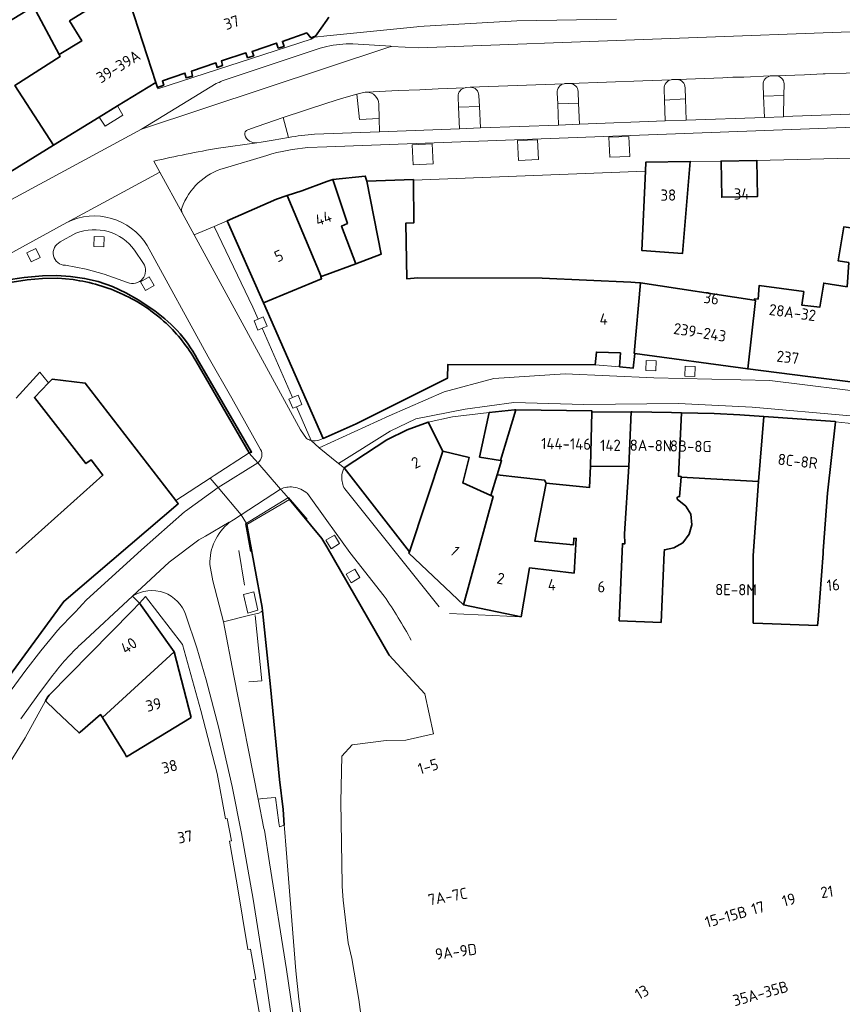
# Model space of a CAD drawing. Extents: x 150256 to 156914, y 461459 to 469481.
# Tile 221 of 256: x 154963 to 155062, y 463236 to 463354. Entities that reach past the tile are written whole.
import ezdxf
from ezdxf.enums import TextEntityAlignment as Align

# ---------------------------------------------------------------- set-up
doc = ezdxf.new("R2010")
doc.units = 0
doc.header["$LTSCALE"] = 0.75
for name, color, linetype, lineweight in [('B-RO-GK-KADEMUUR-G', 251, 'CONTINUOUS', 35), ('B-RO-GK-KADEMUUR-GV', 251, 'CONTINUOUS', 35), ('B-RO-GR-GROENVOORZIENING-GV', 251, 'CONTINUOUS', 18), ('B-RO-IE-TERREINAFSCHEIDING_KUNSTMATIG_HEKWERK-G', 251, 'IE-TERREINAFSCHEIDING-KUNSTMATIG', 18), ('B-RO-IE-TERREINAFSCHEIDING_KUNSTMATIG_MUUR-G', 251, 'IE-TERREINAFSCHEIDING-KUNSTMATIG-DICHT', 18), ('B-RO-KW-KUNSTWERK_DEK-GV', 6, 'CONTINUOUS', 18), ('B-RO-OG-BEBOUWING-GV', 6, 'CONTINUOUS', 35), ('B-RO-OG-BEBOUWING-T18', 1, 'CONTINUOUS', 18), ('B-RO-OG-WATER_GRACHT-GV', 251, 'CONTINUOUS', 18), ('B-RO-OG-WATER_SLOOT-GV', 251, 'CONTINUOUS', 18), ('B-RO-VH-VERHARDING_BETONSTRAATSTEEN-GV', 251, 'CONTINUOUS', 18), ('B-RO-VH-VERHARDING_SIERBESTRATING-GV', 251, 'CONTINUOUS', 18), ('B-RO-VH-VERHARDING_STRAATBAKSTEEN-GV', 251, 'CONTINUOUS', 18)]:
    doc.layers.add(name, color=color, linetype=linetype, lineweight=lineweight)
doc.styles.add('NLCS-ISO-M200-T18', font='NLCS-ISO.ttf', dxfattribs={"height": 360})
doc.linetypes.add('IE-TERREINAFSCHEIDING-KUNSTMATIG', pattern='A,4,[82,NLCS.SHX,S=0.75,R=90,X=0,Y=0],4,-2', length=10)
doc.linetypes.add('IE-TERREINAFSCHEIDING-KUNSTMATIG-DICHT', pattern='A,8,-1,[82,NLCS.SHX,S=0.75,R=90,X=0,Y=0],-1', length=10)

msp = doc.modelspace()

# ---------------------------------------------------------------- linework, layer by layer
at = {"layer": 'B-RO-GK-KADEMUUR-G'}
for points in [[(155007.504, 463277.551), (155000, 463290.556), (154999.404, 463291.589), (154995.521, 463296.26)], [(154992.27, 463282.863), (154992.269, 463282.875), (154992.226, 463283.275), (154991.321, 463288.253), (154990.407, 463293.271)], [(154994.872, 463257.117), (154994.872, 463257.123), (154994.757, 463258.987), (154994.319, 463262.612), (154993.251, 463273.747), (154992.27, 463282.863)]]:
    msp.add_lwpolyline(points, dxfattribs=at)
at = {"layer": 'B-RO-GK-KADEMUUR-GV'}
for points in [[(154978.897, 463319.247), (154977.407, 463320.239), (154975.851, 463321.124), (154974.225, 463321.874), (154972.531, 463322.456), (154970.886, 463322.849), (154969.211, 463323.09), (154967.523, 463323.19), (154965.832, 463323.162), (154963.621, 463322.969), (154961.428, 463322.632)], [(154962.164, 463322.403), (154963.985, 463322.692), (154965.822, 463322.852), (154967.667, 463322.86), (154969.505, 463322.695)], [(154984.249, 463312.928), (154990.66, 463301.864), (154990.955, 463301.975), (154984.434, 463313.183)]]:
    msp.add_lwpolyline(points, dxfattribs=at)
for points in [[(154969.505, 463322.695, -0.0749337), (154975.509, 463320.929)], [(154975.509, 463320.929, -0.0783868), (154980.675, 463317.458)], [(154982.014, 463316.567, 0.0519274), (154978.897, 463319.247)], [(154980.675, 463317.458, -0.0745418), (154984.249, 463312.928)], [(154984.434, 463313.183, 0.0596289), (154982.014, 463316.567)]]:
    msp.add_lwpolyline(points, format="xyb", dxfattribs=at)
at = {"layer": 'B-RO-GR-GROENVOORZIENING-GV'}
for points in [[(155053.31, 463347.183, 0.3827585), (155052.46, 463346.147)], [(155053.435, 463347.195, 0.0324695), (155053.31, 463347.183)], [(155054.98, 463346.225, 0.4100786), (155053.946, 463347.215)], [(155016.649, 463345.772, 0.3847626), (155015.8, 463344.726)], [(155016.77, 463345.785, 0.0417292), (155016.649, 463345.772)], [(155018.27, 463344.82, 0.4198306), (155017.252, 463345.829)], [(155028.514, 463346.249, 0.3785046), (155027.701, 463345.154)], [(155028.67, 463346.269, 0.0421702), (155028.527, 463346.251)], [(155029.257, 463346.275, 0.0341905), (155029.14, 463346.275)], [(155030.21, 463345.31, 0.3868593), (155029.257, 463346.275)], [(155041.401, 463346.738, 0.3791956), (155040.561, 463345.642)], [(155041.52, 463346.755, 0.0258829), (155041.401, 463346.738)], [(155043.07, 463345.77, 0.3875283), (155042.141, 463346.771)], [(155004.808, 463345.239, 0.0900884), (155004.42, 463345.21)], [(155006.24, 463343.814, 0.4000702), (155004.808, 463345.239)]]:
    msp.add_lwpolyline(points, format="xyb", dxfattribs=at)
for points in [[(155053.946, 463347.215), (155053.435, 463347.195)], [(155017.252, 463345.829), (155017.23, 463345.829), (155016.77, 463345.785)], [(155028.527, 463346.251), (155028.514, 463346.249)], [(155029.14, 463346.275), (155028.67, 463346.269)], [(155040.561, 463345.642), (155040.604, 463344.28), (155043.111, 463344.429), (155043.07, 463345.77)], [(155042.141, 463346.771), (155042.05, 463346.775), (155041.52, 463346.755)], [(155052.46, 463346.147), (155052.513, 463344.751)], [(155052.513, 463344.751), (155054.955, 463344.818), (155054.98, 463346.225)], [(155004.42, 463345.21), (155004.4, 463345.21), (155003.596, 463344.988), (155003.93, 463341.97), (155006.295, 463342.07), (155006.24, 463343.814)], [(155015.8, 463344.726), (155015.844, 463343.444), (155018.338, 463343.524), (155018.27, 463344.82)], [(155027.701, 463345.154), (155027.758, 463343.844)], [(155027.758, 463343.844), (155030.263, 463343.928), (155030.21, 463345.31)]]:
    msp.add_lwpolyline(points, dxfattribs=at)
for points in [[(155036.316, 463339.92), (155033.918, 463339.818), (155034.017, 463337.42), (155036.416, 463337.522)], [(155012.678, 463339.02), (155010.28, 463338.918), (155010.379, 463336.52), (155012.778, 463336.622)], [(155025.339, 463339.522), (155022.94, 463339.421), (155023.04, 463337.023), (155025.438, 463337.124)], [(154972.022, 463327.866), (154972.01, 463326.667), (154973.21, 463326.654), (154973.222, 463327.854)], [(154965.017, 463326.444), (154963.938, 463325.918), (154964.463, 463324.839), (154965.542, 463325.365)], [(154979.26, 463321.989), (154978.66, 463323.028), (154977.621, 463322.428), (154978.221, 463321.389)], [(154992.225, 463316.846), (154992.832, 463317.099), (154992.369, 463318.207), (154991.743, 463317.946), (154991.261, 463317.744), (154991.725, 463316.637)], [(155039.564, 463311.732), (155039.605, 463312.932), (155038.405, 463312.974), (155038.364, 463311.774)], [(155044.241, 463311.047), (155044.282, 463312.247), (155043.082, 463312.289), (155043.041, 463311.089)], [(154995.868, 463308.523), (154995.441, 463308.344), (154995.905, 463307.237), (154996.35, 463307.423), (154997.012, 463307.699), (154996.549, 463308.807)], [(155000.926, 463291.989), (154999.898, 463291.369), (155000.517, 463290.341), (155001.545, 463290.961)], [(155003.355, 463287.907), (155002.327, 463287.287), (155002.946, 463286.259), (155003.974, 463286.879)], [(154990.496, 463282.614), (154991.701, 463282.96), (154991.211, 463285.15), (154990.292, 463284.911), (154989.982, 463284.831)]]:
    msp.add_lwpolyline(points, close=True, dxfattribs=at)
at = {"layer": 'B-RO-IE-TERREINAFSCHEIDING_KUNSTMATIG_HEKWERK-G'}
for points in [[(154990.827, 463290.004), (154990.232, 463293.323), (154995.382, 463296.493), (154997.647, 463293.915)], [(154990.115, 463285.962), (154989.415, 463290.123)], [(154990.635, 463274.361), (154992.202, 463274.473), (154991.38, 463282.31)]]:
    msp.add_lwpolyline(points, dxfattribs=at)
at = {"layer": 'B-RO-IE-TERREINAFSCHEIDING_KUNSTMATIG_MUUR-G'}
msp.add_lwpolyline([(154963.733, 463267.63), (154966.203, 463272.058)], dxfattribs=at)
at = {"layer": 'B-RO-KW-KUNSTWERK_DEK-GV'}
msp.add_lwpolyline([(154990.407, 463293.271), (154995.521, 463296.26), (154995.435, 463296.353), (154995.338, 463296.465), (154994.858, 463297.024), (154994.439, 463297.511), (154991.697, 463300.669), (154991.418, 463300.991), (154990.882, 463301.608), (154990.66, 463301.864), (154986.473, 463299.132), (154985.989, 463298.816), (154986.936, 463297.7), (154989.715, 463294.428), (154990.337, 463293.388)], close=True, dxfattribs=at)
at = {"layer": 'B-RO-OG-BEBOUWING-GV'}
for points in [[(154972.648, 463342.233), (154974.851, 463343.583), (154979.451, 463346.403), (154976.327, 463356.025), (154976.441, 463356.787), (154975.735, 463357.933), (154969.078, 463353.808), (154970.544, 463351.402), (154967.843, 463349.761), (154967.961, 463349.541), (154962.519, 463346.051), (154967.135, 463338.854)], [(154946.753, 463346.582), (154951.003, 463340.488), (154956.34, 463343.944), (154961.889, 463335.638), (154967.135, 463338.854), (154962.519, 463346.051), (154967.961, 463349.541), (154967.843, 463349.761), (154964.752, 463355.535), (154955.574, 463349.956), (154957.469, 463347.029), (154955.18, 463345.616), (154954.273, 463346.911), (154950.84, 463344.641), (154948.674, 463347.679), (154948.622, 463347.752)], [(155043.662, 463336.895), (155038.362, 463336.836), (155038.309, 463335.731), (155037.855, 463326.22), (155042.758, 463325.842)], [(155051.684, 463337.022), (155047.394, 463336.943), (155047.473, 463332.609), (155051.763, 463332.687)], [(155003.496, 463324.618), (155006.534, 463325.745), (155004.82, 463334.555), (155004.625, 463335.154), (155000.716, 463334.736), (155002.473, 463329.457), (155001.781, 463329.145)], [(155004.82, 463334.555), (155006.534, 463325.745), (155003.496, 463324.618), (155000, 463323.32), (154999.337, 463323.074), (154999.268, 463323.048), (154999.371, 463322.805), (154992.38, 463319.928), (154999.573, 463303.611), (155003.513, 463305.348), (155005.224, 463306.205), (155014.498, 463310.849), (155014.534, 463312.485), (155032.247, 463312.474), (155032.4, 463313.989), (155035.285, 463313.894), (155035.188, 463312.229), (155036.821, 463312.043), (155037.04, 463313.825), (155036.962, 463313.836), (155037.688, 463322.311), (155037.589, 463322.326), (155036.549, 463322.409), (155025.902, 463322.887), (155010.958, 463322.896), (155009.617, 463322.807), (155009.499, 463329.478), (155010.452, 463329.516), (155010.421, 463334.649), (155010.421, 463334.726)], [(155003.496, 463324.618), (155001.781, 463329.145), (155002.473, 463329.457), (155000.716, 463334.736), (155000, 463334.477), (154996.995, 463333.391), (154995.233, 463332.806), (154999.337, 463323.074), (155000, 463323.32)], [(154999.337, 463323.074), (154995.233, 463332.806), (154993.964, 463332.384), (154988.041, 463329.773), (154992.38, 463319.928), (154999.371, 463322.805), (154999.268, 463323.048)], [(155051.384, 463320.23), (155051.521, 463320.209), (155050.595, 463311.972), (155057.816, 463311.035), (155063.592, 463310.34), (155063.793, 463310.308), (155065.076, 463318.574), (155065.433, 463321.461), (155065.606, 463322.529), (155065.845, 463324.228), (155066.44, 463328.452), (155062.15, 463329.056), (155061.456, 463324.974), (155062.738, 463324.756), (155062.549, 463321.847), (155059.726, 463322.282), (155059.284, 463319.397), (155057.116, 463319.624), (155057.331, 463321.257), (155051.99, 463322.002), (155051.834, 463320.368), (155051.418, 463320.407)], [(155050.595, 463311.972), (155051.521, 463320.209), (155051.384, 463320.23), (155037.688, 463322.311), (155036.962, 463313.836), (155037.04, 463313.825)], [(155020.899, 463300.968), (155022.721, 463307.049), (155022.569, 463307.051), (155019.524, 463306.729), (155018.366, 463301.371)], [(155031.714, 463300.267), (155031.864, 463306.767), (155031.863, 463306.917), (155022.721, 463307.049), (155020.899, 463300.968), (155021.019, 463300.949), (155020.488, 463299.225), (155026.181, 463298.578), (155026.383, 463298.23), (155031.583, 463297.717)], [(155031.714, 463300.267), (155036.311, 463300.25), (155036.595, 463306.8), (155031.864, 463306.767)], [(155042.599, 463298.946), (155042.605, 463299.015), (155042.268, 463299.055), (155042.634, 463306.693), (155041.428, 463306.715), (155036.71, 463306.801), (155036.595, 463306.8), (155036.311, 463300.25), (155035.773, 463292.149), (155035.83, 463290.951), (155035.533, 463290.955), (155035.158, 463281.683), (155040.191, 463281.488), (155040.567, 463289.899), (155040.59, 463290.218), (155041.729, 463290.44), (155042.781, 463291.06), (155043.563, 463292.1), (155043.889, 463293.205), (155043.741, 463294.508), (155043.151, 463295.483), (155042.119, 463296.319), (155042.135, 463296.536), (155042.4, 463296.611)], [(155042.599, 463298.946), (155051.873, 463298.413), (155052.523, 463306.239), (155049.654, 463306.444), (155046.554, 463306.622), (155042.634, 463306.693), (155042.268, 463299.055), (155042.605, 463299.015)], [(155013.963, 463302.09), (155012.188, 463305.576), (155009.647, 463304.658), (155007.208, 463303.442), (155002.089, 463300.055), (155009.958, 463289.965)], [(155059.084, 463281.818), (155059.673, 463289.77), (155059.685, 463290.101), (155060.202, 463297.01), (155061.157, 463305.619), (155061.102, 463305.625), (155052.523, 463306.239), (155051.873, 463298.413), (155051.245, 463289.526), (155051.259, 463281.413), (155051.343, 463281.412), (155058.99, 463281.118)], [(155016.451, 463283.614), (155020, 463296.635), (155019.728, 463296.756), (155016.34, 463298.259), (155017.117, 463301.312), (155013.963, 463302.09), (155009.958, 463289.965), (155009.86, 463289.814)], [(155023.372, 463282.171), (155024.361, 463288.038), (155029.716, 463287.422), (155029.985, 463291.581), (155029.681, 463291.605), (155029.637, 463290.805), (155024.988, 463291.272), (155026.383, 463298.23), (155026.181, 463298.578), (155020.488, 463299.225), (155019.728, 463296.756), (155020, 463296.635), (155016.451, 463283.614)], [(154981.654, 463277.957), (154977.474, 463283.785), (154976.563, 463282.855), (154966.647, 463272.725), (154966.479, 463272.553), (154966.203, 463272.058), (154967.404, 463270.903), (154970.219, 463268.196), (154970.353, 463268.31), (154972.814, 463270.412), (154973.021, 463270.075)], [(154983.704, 463270.054), (154981.654, 463277.957), (154973.021, 463270.075), (154975.705, 463265.709), (154975.931, 463265.337)]]:
    msp.add_lwpolyline(points, close=True, dxfattribs=at)
for points in [[(154976.327, 463356.025), (154979.451, 463346.403), (154979.654, 463345.804), (154980.402, 463346.059), (154980.248, 463346.608), (154982.941, 463347.523), (154983.093, 463346.974), (154983.842, 463347.178), (154983.739, 463347.778), (154986.68, 463348.744), (154986.833, 463348.195), (154987.481, 463348.449), (154987.327, 463348.998), (154990.268, 463349.965), (154990.472, 463349.366), (154991.22, 463349.62), (154991.017, 463350.119), (154993.958, 463351.136), (154994.161, 463350.537), (154994.859, 463350.741), (154994.655, 463351.34), (154997.596, 463352.356), (154998.1, 463351.759), (154998.648, 463351.962), (155000, 463353.904), (155000.262, 463354.245)], [(154957.873, 463269.676), (154968.38, 463283.986), (154982.149, 463295.761), (154981.867, 463296.126), (154970.957, 463310.256), (154966.996, 463310.73), (154966.562, 463310.282), (154964.858, 463308.524), (154971.036, 463300.579), (154971.658, 463301.038), (154973.09, 463299.2), (154962.629, 463289.796)]]:
    msp.add_lwpolyline(points, dxfattribs=at)
at = {"layer": 'B-RO-OG-WATER_GRACHT-GV'}
msp.add_lwpolyline([(155005.371, 463224.757), (155003.837, 463236.143), (155003.001, 463241.086), (155002.587, 463242.982), (155001.949, 463248.076), (155001.851, 463249.746), (155001.847, 463249.813), (155001.835, 463250.025), (155001.692, 463259.915), (155001.801, 463265.414), (155003.039, 463266.772), (155007.133, 463267.301), (155009.481, 463267.318), (155012.818, 463268.11), (155011.786, 463272.883), (155007.504, 463277.551), (155000, 463290.556), (154999.404, 463291.589), (154995.521, 463296.26), (154995.435, 463296.353), (154995.338, 463296.465), (154994.858, 463297.024), (154994.439, 463297.511), (154991.697, 463300.669), (154991.418, 463300.991), (154990.882, 463301.608), (154990.66, 463301.864), (154986.473, 463299.132), (154985.989, 463298.816), (154986.936, 463297.7), (154989.715, 463294.428), (154990.337, 463293.388), (154990.407, 463293.271), (154991.321, 463288.253), (154992.226, 463283.275), (154992.269, 463282.875), (154992.27, 463282.863), (154993.251, 463273.747), (154994.319, 463262.612), (154994.757, 463258.987), (154994.872, 463257.123), (154994.872, 463257.117), (154994.897, 463256.719), (154995.098, 463254.219), (154996.282, 463239.591), (154996.644, 463236.21), (154997.025, 463233.136)], dxfattribs=at)
at = {"layer": 'B-RO-OG-WATER_SLOOT-GV'}
for points in [[(154969.505, 463322.695), (154967.667, 463322.86), (154965.822, 463322.852), (154963.985, 463322.692), (154962.164, 463322.403)], [(154962.642, 463308.445), (154965.509, 463311.56), (154966.562, 463310.282), (154966.996, 463310.73), (154970.957, 463310.256), (154981.867, 463296.126), (154985.989, 463298.816), (154986.473, 463299.132), (154990.66, 463301.864), (154984.249, 463312.928)]]:
    msp.add_lwpolyline(points, dxfattribs=at)
for points in [[(154975.509, 463320.929, 0.0749337), (154969.505, 463322.695)], [(154980.675, 463317.458, 0.0783868), (154975.509, 463320.929)], [(154984.249, 463312.928, 0.0745418), (154980.675, 463317.458)]]:
    msp.add_lwpolyline(points, format="xyb", dxfattribs=at)
at = {"layer": 'B-RO-VH-VERHARDING_BETONSTRAATSTEEN-GV'}
for points in [[(155078.929, 463348.121), (155078.742, 463353.087), (155067.221, 463352.655), (155011.07, 463350.55), (155007.793, 463350.747), (155007.466, 463350.639), (154977.738, 463340.779), (154977.733, 463340.776), (154958.671, 463330.507), (154961.373, 463325.54), (154968.736, 463329.57), (154979.915, 463335.61), (154979.197, 463336.937)], [(154977.738, 463340.779), (155007.466, 463350.639), (155007.793, 463350.747), (155007.715, 463350.752), (155003.116, 463351.029)], [(155000, 463350.73), (154999.198, 463350.509), (154987.423, 463346.591)], [(155053.435, 463347.195), (155053.946, 463347.215), (155057.417, 463347.328), (155059.67, 463347.448), (155059.919, 463347.43), (155062.421, 463347.51), (155065.767, 463347.651), (155065.803, 463347.655), (155066.45, 463347.69), (155066.523, 463347.685), (155067.417, 463347.724), (155078.525, 463348.095), (155078.62, 463348.105), (155078.929, 463348.121)], [(155041.52, 463346.755), (155042.05, 463346.775), (155042.141, 463346.771), (155047.599, 463346.959), (155048.812, 463347.022), (155050.132, 463347.039), (155053.31, 463347.183)], [(154986.719, 463346.269), (154977.738, 463340.779)], [(155004.808, 463345.239), (155008.581, 463345.448), (155011.199, 463345.528), (155013.381, 463345.648), (155016.649, 463345.772)], [(155016.77, 463345.785), (155017.23, 463345.829), (155017.252, 463345.829), (155028.514, 463346.249), (155028.527, 463346.251)], [(155028.67, 463346.269), (155029.14, 463346.275)], [(155029.257, 463346.275), (155037.99, 463346.599), (155041.401, 463346.738)], [(154990.504, 463340.727), (154991.637, 463341.117), (154994.773, 463342.197), (155000, 463343.901), (155001.76, 463344.48), (155003.596, 463344.988), (155004.4, 463345.21), (155004.42, 463345.21)], [(155106.341, 463344.363), (155103.734, 463344.045), (155101.835, 463343.98), (155095.332, 463343.756), (155092.9, 463343.7), (155090.37, 463343.62), (155080.286, 463343.24), (155077.76, 463343.146), (155067.617, 463342.78), (155065.102, 463342.676), (155054.911, 463342.298)], [(154997.723, 463338.591), (155000, 463338.684), (155067.679, 463341.204), (155103.991, 463342.557), (155105.936, 463342.712)], [(155054.911, 463342.298), (155054.91, 463342.26), (155052.61, 463342.203), (155043.19, 463341.853), (155040.683, 463341.79), (155030.359, 463341.39), (155027.87, 463341.28), (155018.473, 463340.946), (155015.933, 463340.846), (155006.346, 463340.46), (154998.535, 463340.169)], [(154995.398, 463339.798), (154993.552, 463339.46), (154992.094, 463339.23), (154991.575, 463339.149), (154987.001, 463338.511)], [(154987.001, 463338.511), (154991.575, 463339.149)], [(154987.691, 463336.105), (154992.8, 463337.642)], [(154979.197, 463336.937), (154979.915, 463335.61), (154982.614, 463330.733)]]:
    msp.add_lwpolyline(points, dxfattribs=at)
for points in [[(155003.116, 463351.029, 0.0683435), (155000, 463350.73)], [(155053.31, 463347.183, -0.0324695), (155053.435, 463347.195)], [(154987.423, 463346.591, -0.0369898), (154986.719, 463346.269)], [(155016.649, 463345.772, -0.0417292), (155016.77, 463345.785)], [(155028.527, 463346.251, -0.0421702), (155028.67, 463346.269)], [(155029.14, 463346.275, -0.0341905), (155029.257, 463346.275)], [(155041.401, 463346.738, -0.0258829), (155041.52, 463346.755)], [(155004.42, 463345.21, -0.0900884), (155004.808, 463345.239)], [(154990.155, 463340.103, -0.3995409), (154990.504, 463340.727)], [(154991.575, 463339.149, -0.3673789), (154990.155, 463340.103)], [(154998.535, 463340.169, 0.0251705), (154995.398, 463339.798)], [(154979.197, 463336.937, -0.0148792), (154987.001, 463338.511)], [(154987.001, 463338.511, 0.0148792), (154979.197, 463336.937)], [(154992.8, 463337.642, -0.048191), (154997.723, 463338.591)], [(154982.584, 463331.304, -0.2440493), (154987.691, 463336.105)], [(154982.614, 463330.733, -0.2065458), (154982.584, 463331.304)]]:
    msp.add_lwpolyline(points, format="xyb", dxfattribs=at)
at = {"layer": 'B-RO-VH-VERHARDING_SIERBESTRATING-GV'}
for points in [[(155006.346, 463340.46), (155006.295, 463342.07), (155003.93, 463341.97), (155003.596, 463344.988), (155001.76, 463344.48), (155000, 463343.901), (154994.773, 463342.197), (154995.398, 463339.798)], [(154994.773, 463342.197), (154991.637, 463341.117), (154990.504, 463340.727)], [(154991.575, 463339.149), (154992.094, 463339.23), (154993.552, 463339.46), (154995.398, 463339.798), (154994.773, 463342.197)], [(154998.535, 463340.169), (155006.346, 463340.46)], [(154969.848, 463328.269), (154967.96, 463327.228)], [(154977.977, 463324.646), (154976.898, 463326.245)], [(154968.577, 463324.421), (154971.056, 463323.956), (154973.221, 463323.339), (154976.046, 463322.355)]]:
    msp.add_lwpolyline(points, dxfattribs=at)
for points in [[(155054.955, 463344.818), (155052.513, 463344.751), (155052.61, 463342.203), (155054.91, 463342.26), (155054.911, 463342.298)], [(155018.473, 463340.946), (155018.338, 463343.524), (155015.844, 463343.444), (155015.933, 463340.846)], [(155030.263, 463343.928), (155027.758, 463343.844), (155027.87, 463341.28), (155030.359, 463341.39)], [(155043.19, 463341.853), (155043.111, 463344.429), (155040.604, 463344.28), (155040.683, 463341.79)], [(154972.022, 463327.866), (154973.222, 463327.854), (154973.21, 463326.654), (154972.01, 463326.667)]]:
    msp.add_lwpolyline(points, close=True, dxfattribs=at)
for points in [[(154990.504, 463340.727, 0.3995409), (154990.155, 463340.103)], [(154990.155, 463340.103, 0.3673789), (154991.575, 463339.149)], [(154995.398, 463339.798, -0.0251705), (154998.535, 463340.169)], [(154976.898, 463326.245, 0.3446946), (154969.848, 463328.269)], [(154967.96, 463327.228, 0.800431), (154968.577, 463324.421)], [(154976.046, 463322.355, 0.7337723), (154977.977, 463324.646)]]:
    msp.add_lwpolyline(points, format="xyb", dxfattribs=at)
at = {"layer": 'B-RO-VH-VERHARDING_STRAATBAKSTEEN-GV'}
for points in [[(155034.819, 463354.033), (155022.847, 463353.796), (155011.005, 463353.12), (155010.82, 463353.11), (155000, 463352.011), (154998.51, 463351.86), (154998.12, 463351.61), (154979.706, 463345.652), (154979.654, 463345.804), (154979.451, 463346.403), (154974.851, 463343.583), (154975.492, 463342.475), (154973.354, 463341.164), (154972.648, 463342.233), (154967.135, 463338.854), (154961.889, 463335.638)], [(155003.116, 463351.029), (155007.715, 463350.752), (155007.793, 463350.747), (155011.07, 463350.55), (155067.221, 463352.655), (155078.742, 463353.087), (155091.319, 463353.559), (155096.929, 463353.769), (155097.922, 463353.741)], [(154987.423, 463346.591), (154999.198, 463350.509), (155000, 463350.73)], [(155053.31, 463347.183), (155050.132, 463347.039), (155048.812, 463347.022), (155047.599, 463346.959), (155042.141, 463346.771)], [(155065.767, 463347.651), (155062.421, 463347.51), (155059.919, 463347.43), (155059.67, 463347.448), (155057.417, 463347.328), (155053.946, 463347.215)], [(154951.568, 463326.715), (154952.995, 463327.471), (154955.384, 463328.737), (154958.671, 463330.507), (154977.733, 463340.776), (154977.738, 463340.779), (154986.719, 463346.269)], [(155016.649, 463345.772), (155013.381, 463345.648), (155011.199, 463345.528), (155008.581, 463345.448), (155004.808, 463345.239)], [(155028.514, 463346.249), (155017.252, 463345.829)], [(155041.401, 463346.738), (155037.99, 463346.599), (155029.257, 463346.275)], [(155043.07, 463345.77), (155043.111, 463344.429)], [(155043.111, 463344.429), (155043.19, 463341.853), (155052.61, 463342.203), (155052.513, 463344.751), (155052.46, 463346.147)], [(155054.98, 463346.225), (155054.955, 463344.818), (155054.911, 463342.298), (155065.102, 463342.676), (155065.005, 463345.191)], [(155006.24, 463343.814), (155006.295, 463342.07), (155006.346, 463340.46), (155015.933, 463340.846), (155015.844, 463343.444), (155015.8, 463344.726)], [(155018.27, 463344.82), (155018.338, 463343.524), (155018.473, 463340.946), (155027.87, 463341.28), (155027.758, 463343.844)], [(155027.758, 463343.844), (155027.701, 463345.154)], [(155030.21, 463345.31), (155030.263, 463343.928), (155030.359, 463341.39), (155040.683, 463341.79), (155040.604, 463344.28), (155040.561, 463345.642)], [(155107.962, 463343.048), (155108.137, 463340.313), (155104.098, 463340.196), (155103.991, 463342.557), (155067.679, 463341.204), (155000, 463338.684), (154997.723, 463338.591)], [(154992.8, 463337.642), (154987.691, 463336.105)], [(154982.614, 463330.733), (154984.068, 463328.07), (154986.441, 463329.09), (154988.041, 463329.773), (154993.964, 463332.384), (154995.233, 463332.806), (154996.995, 463333.391), (155000, 463334.477), (155000.716, 463334.736), (155004.625, 463335.154), (155004.82, 463334.555), (155010.421, 463334.726), (155010.421, 463334.649), (155038.309, 463335.731), (155038.362, 463336.836), (155043.662, 463336.895), (155047.394, 463336.943), (155051.684, 463337.022), (155062.994, 463337.292)], [(154997.567, 463303.611), (154996.849, 463304.655), (154984.068, 463328.07), (154982.614, 463330.733), (154979.915, 463335.61), (154968.736, 463329.57)], [(154968.736, 463329.57), (154961.373, 463325.54), (154960.247, 463324.928), (154956.554, 463322.954), (154955.457, 463322.42), (154954.061, 463321.739), (154949.741, 463319.51)], [(154999.047, 463303.417), (154999.573, 463303.611), (154992.38, 463319.928), (154988.041, 463329.773), (154986.441, 463329.09), (154991.105, 463319.404), (154991.743, 463317.946), (154992.369, 463318.207), (154992.832, 463317.099), (154992.225, 463316.846)], [(154967.96, 463327.228), (154969.848, 463328.269)], [(154995.868, 463308.523), (154992.225, 463316.846), (154991.725, 463316.637), (154991.261, 463317.744), (154991.743, 463317.946), (154991.105, 463319.404), (154986.441, 463329.09), (154984.068, 463328.07), (154996.849, 463304.655), (154997.567, 463303.611)], [(154976.898, 463326.245), (154977.977, 463324.646)], [(154978.399, 463326.801), (154985.721, 463313.434), (154988.568, 463308.439), (154992.047, 463302.293)], [(154992.047, 463302.293), (154988.568, 463308.439), (154985.721, 463313.434), (154978.399, 463326.801)], [(154976.046, 463322.355), (154973.221, 463323.339), (154971.056, 463323.956), (154968.577, 463324.421)], [(154947.89, 463317.958), (154947.359, 463317.315), (154948.11, 463316.515), (154949.87, 463317.155), (154953.612, 463319.559), (154954.828, 463320.166), (154959.265, 463322.132), (154961.428, 463322.632), (154963.621, 463322.969), (154965.832, 463323.162), (154967.523, 463323.19), (154969.211, 463323.09), (154970.886, 463322.849), (154972.531, 463322.456), (154974.225, 463321.874), (154975.851, 463321.124), (154977.407, 463320.239), (154978.897, 463319.247)], [(154992.225, 463316.846), (154995.868, 463308.523), (154996.549, 463308.807), (154997.012, 463307.699), (154996.35, 463307.423), (154998.128, 463303.361)], [(155090.179, 463305.96), (155086.159, 463306.709), (155086.137, 463306.588), (155081.697, 463307.342), (155081.73, 463307.49), (155077.526, 463308.234), (155077.506, 463308.118), (155063.793, 463310.308), (155063.592, 463310.34), (155057.816, 463311.035), (155050.595, 463311.972), (155037.04, 463313.825), (155036.821, 463312.043), (155035.188, 463312.229), (155032.247, 463312.474), (155014.534, 463312.485), (155014.498, 463310.849), (155005.224, 463306.205), (155003.513, 463305.348), (154999.573, 463303.611), (154999.047, 463303.417)], [(154984.434, 463313.183), (154990.955, 463301.975), (154990.66, 463301.864), (154990.882, 463301.608), (154991.418, 463300.991), (154991.697, 463300.669), (154991.726, 463300.687)], [(154998.128, 463303.361), (154999.083, 463302.484), (155007.492, 463306.319), (155014.097, 463309.195), (155020.07, 463310.799), (155028.661, 463311.355), (155039.301, 463310.91), (155053.239, 463310.573), (155066.181, 463308.968), (155080.488, 463306.542), (155093.066, 463304.035), (155093.29, 463305.213), (155090.146, 463305.812), (155090.179, 463305.96)], [(155066.181, 463308.968), (155053.239, 463310.573), (155039.301, 463310.91), (155028.661, 463311.355), (155020.07, 463310.799), (155014.097, 463309.195), (155007.492, 463306.319), (154999.083, 463302.484), (155001.408, 463300.604), (155007.599, 463304.488), (155010.688, 463305.982), (155016.612, 463307.142), (155022.479, 463307.924), (155030.914, 463307.702), (155042.288, 463307.813), (155051.141, 463307.364), (155062.932, 463306.319)], [(154998.128, 463303.361), (154996.35, 463307.423), (154995.905, 463307.237), (154995.441, 463308.344), (154995.868, 463308.523)], [(155062.932, 463306.319), (155051.141, 463307.364), (155042.288, 463307.813), (155030.914, 463307.702), (155022.479, 463307.924), (155016.612, 463307.142), (155010.688, 463305.982), (155007.599, 463304.488), (155001.408, 463300.604), (155002.089, 463300.055), (155007.208, 463303.442), (155009.647, 463304.658), (155012.188, 463305.576), (155015.108, 463306.221), (155019.524, 463306.729), (155022.569, 463307.051), (155022.721, 463307.049), (155031.863, 463306.917), (155031.864, 463306.767), (155036.595, 463306.8), (155036.71, 463306.801), (155041.428, 463306.715), (155042.634, 463306.693), (155046.554, 463306.622), (155049.654, 463306.444), (155052.523, 463306.239), (155061.102, 463305.625), (155061.157, 463305.619), (155064.972, 463305.204)], [(155002.089, 463300.055), (155001.408, 463300.604), (154999.083, 463302.484), (154998.128, 463303.361)], [(154991.726, 463300.687), (154991.697, 463300.669), (154994.439, 463297.511)], [(155014.746, 463282.541), (155023.372, 463282.171), (155016.451, 463283.614), (155009.86, 463289.814), (155009.958, 463289.965), (155002.089, 463300.055)], [(154971.075, 463284.145), (154977.714, 463290.201), (154982.905, 463294.786), (154983.014, 463294.882), (154986.936, 463297.7), (154985.989, 463298.816), (154981.867, 463296.126), (154982.149, 463295.761), (154968.38, 463283.986), (154957.873, 463269.676), (154955.941, 463266.715), (154953.064, 463261.184), (154949.245, 463254.399), (154946.249, 463249.077), (154943.592, 463244.357), (154941.114, 463239.955), (154941.038, 463239.765), (154938.867, 463234.337), (154936.569, 463228.592), (154934.787, 463224.136), (154934.78, 463218.177), (154934.777, 463215.41), (154934.766, 463205.999)], [(154970.43, 463278.884), (154976.663, 463284.641), (154981.043, 463288.719), (154984.634, 463291.408), (154985.408, 463291.866), (154988.248, 463293.559), (154988.281, 463293.492), (154988.792, 463293.826), (154989.715, 463294.428), (154986.936, 463297.7), (154983.014, 463294.882), (154982.905, 463294.786), (154977.714, 463290.201), (154971.075, 463284.145)], [(154994.439, 463297.511), (154994.858, 463297.024), (154995.338, 463296.465), (154995.435, 463296.353), (154995.521, 463296.26), (154999.404, 463291.589), (155000, 463290.556), (155007.504, 463277.551)], [(155002.157, 463297.557), (155013.49, 463283.36)], [(155013.49, 463283.36), (155002.157, 463297.557)], [(155006.901, 463284.645), (155002.764, 463289.913), (155000, 463293.74), (154997.666, 463296.973)], [(154997.666, 463296.973), (155000, 463293.74), (155002.764, 463289.913), (155006.901, 463284.645)], [(154985.939, 463288.454), (154986.286, 463286.47), (154987.574, 463281.553), (154990.6, 463282.307), (154991.837, 463282.615), (154992.122, 463282.778), (154992.27, 463282.863), (154992.269, 463282.875), (154992.226, 463283.275), (154991.321, 463288.253), (154990.407, 463293.271), (154990.337, 463293.388), (154989.715, 463294.428), (154988.792, 463293.826), (154988.281, 463293.492)], [(154988.281, 463293.492), (154988.248, 463293.559), (154985.408, 463291.866), (154984.634, 463291.408), (154981.043, 463288.719), (154976.663, 463284.641)], [(155009.016, 463185.786), (155002.061, 463208.674), (155000.334, 463213.977), (154999.27, 463217.553), (154998.294, 463220.955), (154997.639, 463223.985), (154996.554, 463230.182), (154995.175, 463239.754), (154993.101, 463252.6), (154992.496, 463256.505), (154992.44, 463256.693), (154991.742, 463260.256), (154988.842, 463275.063), (154987.574, 463281.553), (154986.286, 463286.47), (154985.939, 463288.454)], [(154957.582, 463257.458), (154961.306, 463263.645), (154963.733, 463267.63), (154966.203, 463272.058), (154966.479, 463272.553), (154966.647, 463272.725), (154976.563, 463282.855), (154977.474, 463283.785), (154976.663, 463284.641), (154970.43, 463278.884)], [(154976.663, 463284.641), (154977.474, 463283.785), (154978.222, 463284.59), (154982.663, 463278.823), (154984.871, 463270.892), (154986.828, 463263.307), (154987.818, 463257.866), (154988.018, 463257.917), (154988.538, 463255.222), (154988.288, 463255.168), (154989.243, 463249.924), (154990.501, 463242.147), (154990.835, 463242.193), (154991.462, 463238.598), (154991.204, 463238.551), (154992.311, 463232.106), (154991.462, 463231.95), (154989.288, 463231.106), (154990.443, 463227.844), (154992.658, 463221.58)], [(154994.819, 463224.522), (154994.137, 463228.403), (154992.549, 463239.34), (154991.148, 463248.215), (154989.744, 463256.094), (154988.639, 463261.754), (154987.027, 463268.79), (154985.505, 463274.602), (154984.377, 463278.413), (154983.059, 463282.341)], [(154983.059, 463282.341), (154984.377, 463278.413), (154985.505, 463274.602), (154987.027, 463268.79), (154988.639, 463261.754), (154989.744, 463256.094), (154991.148, 463248.215), (154992.549, 463239.34), (154994.137, 463228.403), (154994.819, 463224.522)], [(154967.61, 463280.511), (154965.632, 463278.056), (154963.816, 463275.748), (154962.043, 463273.353), (154960.418, 463270.824), (154958.732, 463268.295), (154957.172, 463265.747), (154955.396, 463262.62), (154944.68, 463242.893), (154943.293, 463240.185), (154942.074, 463237.503), (154940.906, 463234.685), (154939.848, 463231.922), (154938.448, 463228.144), (154937.564, 463225.24)], [(154937.564, 463225.24), (154938.448, 463228.144), (154939.848, 463231.922), (154940.906, 463234.685), (154942.074, 463237.503), (154943.293, 463240.185), (154944.68, 463242.893), (154955.396, 463262.62), (154957.172, 463265.747), (154958.732, 463268.295), (154960.418, 463270.824), (154962.043, 463273.353), (154963.816, 463275.748), (154965.632, 463278.056), (154967.61, 463280.511)], [(154963.24, 463269.89), (154965.277, 463272.745), (154967.034, 463275.098)], [(154967.034, 463275.098), (154965.277, 463272.745), (154963.24, 463269.89)]]:
    msp.add_lwpolyline(points, dxfattribs=at)
for points in [[(155000, 463350.73, -0.0683435), (155003.116, 463351.029)], [(155052.46, 463346.147, -0.3827585), (155053.31, 463347.183)], [(155053.946, 463347.215, -0.4100786), (155054.98, 463346.225)], [(154986.719, 463346.269, 0.0369898), (154987.423, 463346.591)], [(155015.8, 463344.726, -0.3847626), (155016.649, 463345.772)], [(155017.252, 463345.829, -0.4198306), (155018.27, 463344.82)], [(155027.701, 463345.154, -0.3785046), (155028.514, 463346.249)], [(155029.257, 463346.275, -0.3868593), (155030.21, 463345.31)], [(155040.561, 463345.642, -0.3791956), (155041.401, 463346.738)], [(155042.141, 463346.771, -0.3875283), (155043.07, 463345.77)], [(155004.808, 463345.239, -0.4000702), (155006.24, 463343.814)], [(154997.723, 463338.591, 0.048191), (154992.8, 463337.642)], [(154987.691, 463336.105, 0.2440493), (154982.584, 463331.304)], [(154982.584, 463331.304, 0.2065458), (154982.614, 463330.733)], [(154968.736, 463329.57, -0.3894424), (154978.399, 463326.801)], [(154978.399, 463326.801, 0.3894424), (154968.736, 463329.57)], [(154969.848, 463328.269, -0.3446946), (154976.898, 463326.245)], [(154968.577, 463324.421, -0.800431), (154967.96, 463327.228)], [(154977.977, 463324.646, -0.7337723), (154976.046, 463322.355)], [(154978.897, 463319.247, -0.0519274), (154982.014, 463316.567)], [(154982.014, 463316.567, -0.0596289), (154984.434, 463313.183)], [(154998.128, 463303.361, -0.0968771), (154997.567, 463303.611)], [(154997.567, 463303.611, 0.0968771), (154998.128, 463303.361)], [(154999.047, 463303.417, -0.1457339), (154998.128, 463303.361)], [(154998.128, 463303.361, 0.1457339), (154999.047, 463303.417)], [(154992.047, 463302.293, -0.359119), (154991.726, 463300.687)], [(154991.726, 463300.687, 0.359119), (154992.047, 463302.293)], [(155002.089, 463300.055, 0.1106342), (155001.796, 463298.996)], [(155001.796, 463298.996, -0.1106342), (155002.089, 463300.055)], [(155001.796, 463298.996, 0.1521988), (155002.157, 463297.557)], [(155002.157, 463297.557, -0.1521988), (155001.796, 463298.996)], [(154995.96, 463297.761, 0.1353468), (154994.439, 463297.511)], [(154994.439, 463297.511, -0.1353468), (154995.96, 463297.761)], [(154997.666, 463296.973, 0.1652419), (154995.96, 463297.761)], [(154995.96, 463297.761, -0.1652419), (154997.666, 463296.973)], [(154988.281, 463293.492, 0.2330477), (154985.939, 463288.454)], [(154985.939, 463288.454, -0.2330477), (154988.281, 463293.492)], [(154983.059, 463282.341, 0.4921816), (154976.663, 463284.641)], [(154976.663, 463284.641, -0.4921816), (154983.059, 463282.341)], [(155010.141, 463279.364, 0.0283169), (155006.901, 463284.645)], [(155006.901, 463284.645, -0.0283169), (155010.141, 463279.364)], [(154971.075, 463284.145, -0.004361), (154967.61, 463280.511)], [(154967.61, 463280.511, 0.004361), (154971.075, 463284.145)], [(154967.034, 463275.098, -0.0395477), (154970.43, 463278.884)], [(154970.43, 463278.884, 0.0395477), (154967.034, 463275.098)]]:
    msp.add_lwpolyline(points, format="xyb", dxfattribs=at)
for points in [[(155036.316, 463339.92), (155036.416, 463337.522), (155034.017, 463337.42), (155033.918, 463339.818)], [(155012.678, 463339.02), (155012.778, 463336.622), (155010.379, 463336.52), (155010.28, 463338.918)], [(155025.339, 463339.522), (155025.438, 463337.124), (155023.04, 463337.023), (155022.94, 463339.421)], [(154965.017, 463326.444), (154965.542, 463325.365), (154964.463, 463324.839), (154963.938, 463325.918)], [(154979.26, 463321.989), (154978.221, 463321.389), (154977.621, 463322.428), (154978.66, 463323.028)], [(155039.564, 463311.732), (155038.364, 463311.774), (155038.405, 463312.974), (155039.605, 463312.932)], [(155044.241, 463311.047), (155043.041, 463311.089), (155043.082, 463312.289), (155044.282, 463312.247)], [(154990.66, 463301.864), (154986.473, 463299.132), (154985.989, 463298.816), (154986.936, 463297.7), (154991.697, 463300.669), (154991.418, 463300.991), (154990.882, 463301.608)], [(154989.715, 463294.428), (154994.439, 463297.511), (154991.697, 463300.669), (154986.936, 463297.7)], [(154990.407, 463293.271), (154995.521, 463296.26), (154995.435, 463296.353), (154995.338, 463296.465), (154994.858, 463297.024), (154994.439, 463297.511), (154989.715, 463294.428), (154990.337, 463293.388)], [(155000.926, 463291.989), (155001.545, 463290.961), (155000.517, 463290.341), (154999.898, 463291.369)], [(155003.355, 463287.907), (155003.974, 463286.879), (155002.946, 463286.259), (155002.327, 463287.287)], [(154990.496, 463282.614), (154989.982, 463284.831), (154990.292, 463284.911), (154991.211, 463285.15), (154991.701, 463282.96)], [(154994.302, 463256.91), (154994.872, 463257.117), (154994.872, 463257.123), (154994.757, 463258.987), (154994.319, 463262.612), (154993.251, 463273.747), (154992.27, 463282.863), (154992.122, 463282.778), (154991.837, 463282.615), (154990.6, 463282.307), (154987.574, 463281.553), (154988.842, 463275.063), (154991.742, 463260.256), (154992.294, 463260.306), (154993.838, 463260.447), (154994.241, 463257.372)]]:
    msp.add_lwpolyline(points, close=True, dxfattribs=at)

# ---------------------------------------------------------------- texts
at = {"layer": 'B-RO-OG-BEBOUWING-T18', "style": 'NLCS-ISO-M200-T18'}
for s, rotation, p in [('37', 18.2, (154988.56, 463353.614)), ('39-39A', 31.5, (154974.936, 463348.327)), ('38', 0.6, (155041.051, 463332.866)), ('34', 1.1, (155049.858, 463333.004)), ('44', 19.9, (154999.588, 463330.075)), ('5', 24, (154994.234, 463325.559)), ('36', 352.2, (155046.224, 463320.461)), ('28A-32', 352.1, (155055.979, 463318.749)), ('4', 358.1, (155033.284, 463317.962)), ('239-243', 351.1, (155044.847, 463316.365)), ('237', 353.2, (155055.415, 463313.366)), ('144-146', 359.2, (155028.764, 463302.961)), ('142', 0.4, (155034.091, 463302.782)), ('8A-8N', 359, (155038.952, 463302.759)), ('8B-8G', 359, (155043.741, 463302.672)), ('8C-8R', 353.7, (155056.606, 463300.871)), ('2', 26.5, (155010.703, 463300.715)), ('1', 316.7, (155015.406, 463290.089)), ('2', 348.2, (155020.902, 463286.772)), ('4', 357.6, (155027.067, 463286.02)), ('6', 357.6, (155033.01, 463285.774)), ('16', 4.9, (155060.872, 463285.987)), ('8E-8M', 359.7, (155049.183, 463285.426)), ('40', 35.6, (154976.197, 463278.703)), ('39', 14.5, (154979.17, 463271.603)), ('1-5', 15.8, (155012.179, 463264.176)), ('38', 14.5, (154981.099, 463264.162)), ('37', 10.3, (154982.963, 463255.708)), ('21', 8.3, (155060.115, 463249.096)), ('7A-7C', 10.4, (155014.537, 463248.537)), ('19', 14.6, (155055.539, 463248.143)), ('15-15B', 15.6, (155047.977, 463246.093)), ('17', 15.5, (155051.825, 463247.163)), ('9A-9D', 7.5, (155015.527, 463241.906)), ('13', 29.5, (155037.875, 463237.03)), ('35A-35B', 15.3, (155052.134, 463236.876))]:
    msp.add_text(s, height=1.35, rotation=rotation, dxfattribs=at).set_placement(p, align=Align.MIDDLE)

doc.saveas('drawing.dxf')
